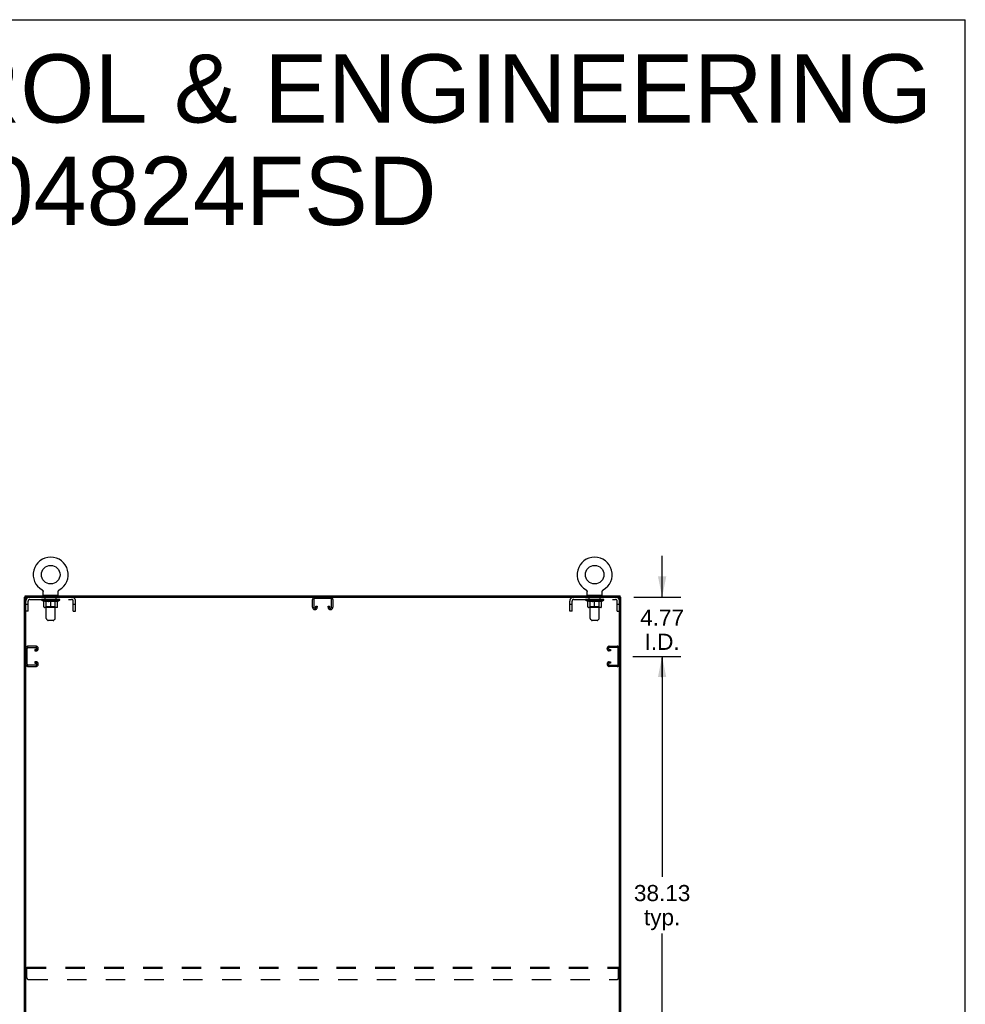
# Model space of a CAD drawing. Header units: inches. Extents: x 0 to 283, y 0 to 183.
# Tile 13 of 13: x 207 to 283, y 104 to 183. Entities that reach past the tile are written whole.
import ezdxf

# ---------------------------------------------------------------- set-up
doc = ezdxf.new("R2010")
doc.units = ezdxf.units.IN
doc.header["$LTSCALE"] = 15.583333
doc.header["$MEASUREMENT"] = 0
doc.linetypes.add('HIDDEN', pattern=[0.2, 0.1, -0.1])
doc.layers.get('0').update_dxf_attribs({"linetype": 'CONTINUOUS'})
for name, color, linetype in [('02___PRT_ALL_AXES', 7, 'CONTINUOUS'), ('DEFAULT_2', 8, 'HIDDEN'), ('DIMENSIONS', 7, 'CONTINUOUS')]:
    doc.layers.add(name, color=color, linetype=linetype)
doc.styles.get("Standard").update_dxf_attribs({"font": 'arial.ttf'})
doc.dimstyles.new('DIMSTYLE_3', dxfattribs={"dimtxt": 1.3, "dimasz": 1.666667, "dimexe": 0.09, "dimexo": 0.07, "dimgap": 0.039, "dimtad": 0, "dimtih": 1, "dimtoh": 1, "dimzin": 4, "dimdsep": 46, "dimtxsty": 'Standard', "dimblk": '_FILLED', "dimblk1": '_FILLED', "dimblk2": '_FILLED', "dimcen": 0.09, "dimazin": 1, "dimtfac": 1, "dimtdec": 3, "dimtofl": 0, "dimtmove": 0, "dimatfit": 3, "dimldrblk": '_FILLED', "dimfxl": 1, "dimtolj": 1, "dimtzin": 4, "dimarcsym": 0})

# ---------------------------------------------------------------- blocks, each defined once
blk = doc.blocks.new('_FILLED')
at = {"color": 0, "linetype": 'ByBlock'}
blk.add_solid([(0, 0), (-1, 0.2), (-1, -0.2)], dxfattribs=at)
blk = doc.blocks.new('*D6')
at = {"layer": 'DIMENSIONS', "color": 2, "linetype": 'Continuous'}
for p, q in [((256.557, 132.062), (260.426, 132.062)), ((258.926, 132.062), (258.926, 114.3)), ((258.926, 93.937), (258.926, 109.75)), ((256.557, 93.937), (260.426, 93.937))]:
    blk.add_line(p, q, dxfattribs=at)
at = {"layer": 'DIMENSIONS', "color": 2, "linetype": 'Continuous', "xscale": 1.6666666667, "yscale": 1.6666666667, "zscale": 1.6666666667}
for p, rotation in [((258.926, 132.062), 90), ((258.926, 93.937), 270)]:
    blk.add_blockref('_FILLED', p, dxfattribs=dict(at, rotation=rotation))
at = {"layer": 'DIMENSIONS', "color": 2, "linetype": 'Continuous', "insert": (258.926, 113.65), "char_height": 1.3, "width": 4.54275, "attachment_point": 2, "line_spacing_factor": 0.9}
blk.add_mtext('38.13\\Ptyp.', dxfattribs=at)
blk = doc.blocks.new('*D7')
at = {"layer": 'DIMENSIONS', "color": 2, "linetype": 'Continuous'}
for p, q in [((258.926, 136.833), (258.926, 140.167)), ((256.65, 136.833), (260.426, 136.833)), ((256.557, 132.062), (260.426, 132.062)), ((258.926, 132.062), (258.926, 130.396)), ((258.926, 130.396), (258.926, 131.934)), ((258.926, 131.934), (258.926, 128.729))]:
    blk.add_line(p, q, dxfattribs=at)
at = {"layer": 'DIMENSIONS', "color": 2, "linetype": 'Continuous', "xscale": 1.6666666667, "yscale": 1.6666666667, "zscale": 1.6666666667}
for p, rotation in [((258.926, 136.833), 270), ((258.926, 132.062), 90)]:
    blk.add_blockref('_FILLED', p, dxfattribs=dict(at, rotation=rotation))
at = {"layer": 'DIMENSIONS', "color": 2, "linetype": 'Continuous', "insert": (258.926, 135.834), "char_height": 1.3, "width": 3.53271, "attachment_point": 2, "line_spacing_factor": 0.9}
blk.add_mtext('4.77\\PI.D.', dxfattribs=at)

msp = doc.modelspace()

# ---------------------------------------------------------------- linework, layer by layer
at = {"color": 7, "linetype": 'Continuous'}
for p, q in [((0, 183.333), (283.333, 183.333)), ((283.333, 0), (283.333, 183.333)), ((209.012, 137.409), (209.012, 137.409)), ((209.012, 137.409), (209.017, 137.406)), ((209.014, 137.408), (209.013, 137.409)), ((209.017, 137.406), (209.022, 137.403)), ((209.022, 137.403), (209.027, 137.4)), ((209.027, 137.4), (209.032, 137.396)), ((209.032, 137.396), (209.036, 137.392)), ((209.036, 137.393), (209.041, 137.389)), ((209.041, 137.389), (209.045, 137.384)), ((209.045, 137.385), (209.049, 137.38)), ((209.053, 137.376), (209.057, 137.371)), ((209.057, 137.371), (209.061, 137.366)), ((209.061, 137.367), (209.064, 137.362)), ((209.064, 137.362), (209.068, 137.357)), ((209.068, 137.357), (209.071, 137.352)), ((209.071, 137.352), (209.074, 137.346)), ((209.074, 137.346), (209.076, 137.341)), ((209.076, 137.341), (209.079, 137.336)), ((209.079, 137.336), (209.081, 137.33)), ((209.081, 137.33), (209.083, 137.324)), ((209.083, 137.325), (209.085, 137.319)), ((209.085, 137.319), (209.087, 137.313)), ((209.087, 137.313), (209.088, 137.307)), ((209.088, 137.307), (209.089, 137.301)), ((209.089, 137.302), (209.09, 137.296)), ((209.09, 137.296), (209.091, 137.29)), ((209.091, 137.29), (209.092, 137.284)), ((209.092, 137.284), (209.092, 137.278)), ((209.092, 137.278), (209.092, 137.273)), ((209.092, 136.987), (209.092, 137.273)), ((210.312, 137.284), (210.313, 137.29)), ((210.312, 136.987), (210.312, 137.273)), ((210.313, 137.29), (210.314, 137.296)), ((210.314, 137.296), (210.315, 137.302)), ((210.315, 137.301), (210.316, 137.307)), ((210.316, 137.307), (210.317, 137.313)), ((210.317, 137.313), (210.319, 137.319)), ((210.319, 137.319), (210.321, 137.325)), ((210.321, 137.324), (210.323, 137.33)), ((210.323, 137.33), (210.325, 137.336)), ((210.325, 137.336), (210.328, 137.341)), ((210.328, 137.341), (210.331, 137.346)), ((210.33, 137.346), (210.333, 137.352)), ((210.333, 137.352), (210.337, 137.357)), ((210.336, 137.357), (210.34, 137.362)), ((210.34, 137.362), (210.343, 137.367)), ((210.343, 137.366), (210.347, 137.371)), ((210.347, 137.371), (210.351, 137.376)), ((210.351, 137.376), (210.355, 137.38)), ((210.355, 137.38), (210.359, 137.385)), ((210.359, 137.384), (210.363, 137.389)), ((210.363, 137.389), (210.368, 137.393)), ((210.368, 137.392), (210.372, 137.396)), ((210.372, 137.396), (210.377, 137.4)), ((210.377, 137.4), (210.382, 137.403)), ((210.382, 137.403), (210.387, 137.406)), ((210.382, 137.403), (210.383, 137.404)), ((210.387, 137.406), (210.392, 137.409)), ((210.391, 137.409), (210.39, 137.408)), ((210.392, 137.409), (210.392, 137.409)), ((210.392, 137.409), (210.392, 137.409)), ((252.804, 137.409), (252.804, 137.409)), ((252.804, 137.409), (252.809, 137.406)), ((252.806, 137.408), (252.805, 137.409)), ((252.809, 137.406), (252.814, 137.403)), ((252.814, 137.403), (252.819, 137.4)), ((252.819, 137.4), (252.824, 137.396)), ((252.824, 137.396), (252.828, 137.392)), ((252.828, 137.393), (252.833, 137.389)), ((252.833, 137.389), (252.837, 137.384)), ((252.837, 137.385), (252.841, 137.38)), ((252.841, 137.38), (252.845, 137.376)), ((252.845, 137.376), (252.849, 137.371)), ((252.849, 137.371), (252.853, 137.366)), ((252.853, 137.367), (252.856, 137.362)), ((252.856, 137.362), (252.86, 137.357)), ((252.86, 137.357), (252.863, 137.352)), ((252.863, 137.352), (252.866, 137.346)), ((252.866, 137.346), (252.868, 137.341)), ((252.868, 137.341), (252.871, 137.336)), ((252.871, 137.336), (252.873, 137.33)), ((252.873, 137.33), (252.875, 137.324)), ((252.875, 137.325), (252.877, 137.319)), ((252.877, 137.319), (252.879, 137.313)), ((252.879, 137.313), (252.88, 137.307)), ((252.88, 137.307), (252.881, 137.301)), ((252.881, 137.302), (252.882, 137.296)), ((252.882, 137.296), (252.883, 137.29)), ((252.883, 137.29), (252.884, 137.284)), ((252.884, 137.284), (252.884, 137.278)), ((252.884, 137.278), (252.884, 137.273)), ((252.884, 136.987), (252.884, 137.273)), ((254.104, 137.284), (254.105, 137.29)), ((254.104, 136.987), (254.104, 137.273)), ((254.105, 137.29), (254.106, 137.296)), ((254.106, 137.296), (254.107, 137.302)), ((254.107, 137.301), (254.108, 137.307)), ((254.108, 137.307), (254.109, 137.313)), ((254.109, 137.313), (254.111, 137.319)), ((254.111, 137.319), (254.113, 137.325)), ((254.115, 137.33), (254.117, 137.336)), ((254.117, 137.336), (254.12, 137.341)), ((254.12, 137.341), (254.123, 137.346)), ((254.122, 137.346), (254.125, 137.352)), ((254.125, 137.352), (254.129, 137.357)), ((254.128, 137.357), (254.132, 137.362)), ((254.132, 137.362), (254.135, 137.367)), ((254.135, 137.366), (254.139, 137.371)), ((254.139, 137.371), (254.143, 137.376)), ((254.143, 137.376), (254.147, 137.38)), ((254.147, 137.38), (254.151, 137.385)), ((254.151, 137.384), (254.155, 137.389)), ((254.155, 137.389), (254.16, 137.393)), ((254.16, 137.392), (254.164, 137.396)), ((254.164, 137.396), (254.169, 137.4)), ((254.169, 137.4), (254.174, 137.403)), ((254.174, 137.403), (254.179, 137.406)), ((254.174, 137.403), (254.175, 137.404)), ((254.179, 137.406), (254.184, 137.409)), ((254.183, 137.409), (254.182, 137.408)), ((254.184, 137.409), (254.184, 137.409)), ((254.184, 137.409), (254.184, 137.409)), ((207.713, 136.833), (207.598, 136.833)), ((207.65, 136.833), (207.65, 136.937)), ((207.702, 47.104), (207.702, 136.833)), ((207.765, 136.833), (255.432, 136.833)), ((209.107, 136.967), (209.107, 136.937)), ((210.297, 136.967), (209.107, 136.967)), ((210.297, 136.967), (210.297, 136.937)), ((252.899, 136.967), (252.899, 136.937)), ((254.089, 136.967), (252.899, 136.967)), ((254.089, 136.967), (254.089, 136.937)), ((255.484, 136.833), (255.598, 136.833)), ((255.494, 47.041), (255.494, 136.771)), ((255.546, 136.833), (255.546, 136.937))]:
    msp.add_line(p, q, dxfattribs=at)
at = {"color": 3, "linetype": 'Continuous'}
for p, q in [((207.598, 47.041), (207.598, 136.833)), ((207.65, 136.937), (255.546, 136.937)), ((255.598, 47.041), (255.598, 136.833))]:
    msp.add_line(p, q, dxfattribs=at)
at = {"color": 7, "linetype": 'Continuous'}
for points in [[(209.049, 137.38), (209.053, 137.376), (209.057, 137.371)], [(210.312, 137.273), (210.312, 137.278), (210.312, 137.284)], [(210.312, 137.273), (210.312, 137.278), (210.312, 137.284)], [(254.104, 137.273), (254.104, 137.278), (254.104, 137.284)], [(254.104, 137.273), (254.104, 137.278), (254.104, 137.284)], [(254.113, 137.324), (254.115, 137.33), (254.117, 137.336)]]:
    msp.add_lwpolyline(points, dxfattribs=at)
for centre in [(209.702, 138.639), (253.494, 138.639)]:
    msp.add_circle(centre, 0.75, dxfattribs=at)
for centre, radius, start, end in [((209.702, 138.639), 1.41, 299.26548, 240.73452), ((253.494, 138.639), 1.41, 299.26548, 240.73452), ((207.765, 136.771), 0.0625, 90, 180), ((209.112, 136.987), 0.02, 180, 263.07693), ((210.292, 136.987), 0.02, 276.92307, 360), ((252.904, 136.987), 0.02, 180, 263.07693), ((254.084, 136.987), 0.02, 276.92307, 360), ((255.432, 136.771), 0.0625, 0, 90)]:
    msp.add_arc(centre, radius, start, end, dxfattribs=at)
at = {"layer": '02___PRT_ALL_AXES', "color": 8, "linetype": 'HIDDEN'}
for p, q in [((209.265, 136.646), (209.265, 136.833)), ((210.14, 136.833), (209.265, 136.833)), ((210.14, 136.646), (209.265, 136.646)), ((210.14, 136.646), (210.14, 136.833)), ((253.057, 136.646), (253.057, 136.833)), ((253.932, 136.833), (253.057, 136.833)), ((253.932, 136.646), (253.057, 136.646)), ((253.932, 136.646), (253.932, 136.833))]:
    msp.add_line(p, q, dxfattribs=at)
at = {"layer": 'DEFAULT_2', "color": 8, "linetype": 'HIDDEN'}
for p, q in [((209.021, 137.404), (209.022, 137.403)), ((252.813, 137.404), (252.814, 137.403)), ((207.889, 135.708), (207.889, 136.516)), ((208.019, 136.646), (211.385, 136.646)), ((208.959, 136.599), (208.959, 136.653)), ((209.145, 136.468), (208.959, 136.599)), ((210.446, 136.599), (208.959, 136.599)), ((208.97, 136.645), (208.97, 136.653)), ((208.98, 136.642), (208.98, 136.646)), ((208.98, 136.642), (210.424, 136.642)), ((208.991, 136.642), (208.991, 136.646)), ((208.992, 136.642), (208.992, 136.646)), ((209.003, 136.645), (209.003, 136.653)), ((209.023, 136.642), (209.023, 136.646)), ((209.025, 136.642), (209.025, 136.646)), ((209.058, 136.645), (209.058, 136.653)), ((209.075, 136.642), (209.075, 136.646)), ((209.079, 136.642), (209.079, 136.646)), ((209.315, 136.645), (209.086, 136.645)), ((209.132, 136.645), (209.132, 136.653)), ((209.134, 136.642), (209.134, 136.645)), ((209.135, 136.642), (209.135, 136.645)), ((209.138, 136.642), (209.138, 136.645)), ((209.145, 136.468), (209.152, 136.468)), ((209.147, 136.642), (209.147, 136.646)), ((209.147, 136.642), (209.147, 136.645)), ((209.151, 136.642), (209.151, 136.646)), ((209.152, 136.043), (209.152, 136.523)), ((209.152, 136.523), (209.186, 136.51)), ((209.155, 136.642), (209.155, 136.646)), ((209.158, 136.642), (209.158, 136.645)), ((209.178, 136.642), (209.178, 136.645)), ((209.22, 136.498), (209.186, 136.51)), ((209.196, 136.642), (209.196, 136.645)), ((209.198, 136.642), (209.198, 136.648)), ((209.254, 136.488), (209.22, 136.498)), ((209.224, 136.645), (209.224, 136.653)), ((209.224, 136.642), (209.224, 136.645)), ((209.236, 136.642), (209.236, 136.646)), ((209.241, 136.642), (209.241, 136.646)), ((209.249, 136.642), (209.249, 136.645)), ((209.287, 136.48), (209.253, 136.488)), ((209.264, 136.642), (209.264, 136.65)), ((209.285, 136.642), (209.285, 136.645)), ((209.32, 136.473), (209.286, 136.48)), ((209.288, 136.642), (209.288, 136.645)), ((209.315, 136.642), (209.315, 136.645)), ((209.353, 136.468), (209.32, 136.473)), ((209.327, 136.967), (209.327, 136.937)), ((209.394, 136.645), (209.328, 136.645)), ((209.33, 136.645), (209.33, 136.653)), ((209.336, 136.047), (209.336, 136.595)), ((209.337, 135.122), (209.337, 136.937)), ((209.338, 136.642), (209.338, 136.646)), ((209.344, 136.642), (209.344, 136.646)), ((209.351, 136.642), (209.351, 136.651)), ((209.501, 136.468), (209.353, 136.468)), ((209.358, 136.642), (209.358, 136.645)), ((209.37, 136.642), (209.37, 136.645)), ((209.394, 136.642), (209.394, 136.645)), ((209.481, 136.645), (209.419, 136.645)), ((209.442, 136.642), (209.442, 136.645)), ((209.448, 136.645), (209.448, 136.653)), ((209.452, 136.642), (209.452, 136.646)), ((209.455, 136.642), (209.455, 136.652)), ((209.458, 136.642), (209.458, 136.646)), ((209.468, 136.642), (209.468, 136.646)), ((209.481, 136.642), (209.481, 136.645)), ((209.501, 136.468), (209.534, 136.473)), ((209.576, 136.645), (209.518, 136.645)), ((209.534, 136.642), (209.534, 136.645)), ((209.567, 136.48), (209.534, 136.473)), ((209.567, 136.645), (209.659, 136.651)), ((209.6, 136.488), (209.567, 136.48)), ((209.573, 136.645), (209.573, 136.653)), ((209.574, 136.653), (209.573, 136.653)), ((209.574, 136.646), (209.574, 136.653)), ((209.574, 136.642), (209.574, 136.646)), ((209.576, 136.642), (209.576, 136.645)), ((209.579, 136.642), (209.579, 136.646)), ((209.58, 136.642), (209.58, 136.646)), ((209.634, 136.498), (209.6, 136.488)), ((209.623, 136.645), (209.696, 136.645)), ((209.631, 136.642), (209.631, 136.645)), ((209.668, 136.51), (209.633, 136.498)), ((209.635, 136.645), (209.635, 136.649)), ((209.659, 136.645), (209.659, 136.651)), ((209.702, 136.523), (209.667, 136.51)), ((209.674, 136.642), (209.674, 136.645)), ((209.699, 136.646), (209.699, 136.646)), ((209.699, 136.642), (209.699, 136.646)), ((209.699, 136.642), (209.699, 136.646)), ((209.702, 136.645), (209.702, 136.653)), ((209.702, 136.653), (209.837, 136.645)), ((209.702, 136), (209.702, 136.523)), ((209.702, 136.523), (209.737, 136.51)), ((209.705, 136.642), (209.705, 136.646)), ((209.705, 136.642), (209.705, 136.646)), ((209.705, 136.646), (209.705, 136.646)), ((209.73, 136.642), (209.73, 136.645)), ((209.73, 136.645), (209.781, 136.645)), ((209.771, 136.498), (209.736, 136.51)), ((209.804, 136.488), (209.77, 136.498)), ((209.773, 136.642), (209.773, 136.645)), ((209.837, 136.48), (209.804, 136.488)), ((209.824, 136.642), (209.824, 136.646)), ((209.826, 136.642), (209.826, 136.646)), ((209.828, 136.642), (209.828, 136.645)), ((209.828, 136.645), (209.886, 136.645)), ((209.831, 136.646), (209.831, 136.653)), ((209.831, 136.645), (209.831, 136.653)), ((209.831, 136.653), (209.831, 136.653)), ((209.831, 136.642), (209.831, 136.646)), ((209.87, 136.473), (209.837, 136.48)), ((209.87, 136.642), (209.87, 136.645)), ((209.903, 136.468), (209.87, 136.473)), ((210.051, 136.468), (209.903, 136.468)), ((209.923, 136.642), (209.923, 136.645)), ((209.923, 136.645), (209.985, 136.645)), ((209.936, 136.642), (209.936, 136.646)), ((209.946, 136.642), (209.946, 136.646)), ((209.949, 136.642), (209.949, 136.652)), ((209.952, 136.642), (209.952, 136.646)), ((209.956, 136.645), (209.956, 136.653)), ((209.962, 136.642), (209.962, 136.645)), ((210.011, 136.642), (210.011, 136.645)), ((210.011, 136.645), (210.076, 136.645)), ((210.034, 136.642), (210.034, 136.645)), ((210.046, 136.642), (210.046, 136.645)), ((210.051, 136.468), (210.084, 136.473)), ((210.053, 136.642), (210.053, 136.651)), ((210.06, 136.642), (210.06, 136.646)), ((210.066, 136.642), (210.066, 136.646)), ((210.067, 135.122), (210.067, 136.937)), ((210.068, 136.047), (210.068, 136.595)), ((210.074, 136.645), (210.074, 136.653)), ((210.077, 136.967), (210.077, 136.937)), ((210.118, 136.48), (210.084, 136.473)), ((210.089, 136.642), (210.089, 136.645)), ((210.089, 136.645), (210.318, 136.645)), ((210.116, 136.642), (210.116, 136.645)), ((210.151, 136.488), (210.117, 136.48)), ((210.119, 136.642), (210.119, 136.645)), ((210.14, 136.642), (210.14, 136.65)), ((210.184, 136.498), (210.15, 136.488)), ((210.155, 136.642), (210.155, 136.645)), ((210.163, 136.642), (210.163, 136.646)), ((210.168, 136.642), (210.168, 136.646)), ((210.18, 136.645), (210.18, 136.653)), ((210.18, 136.642), (210.18, 136.645)), ((210.218, 136.51), (210.184, 136.498)), ((210.206, 136.642), (210.206, 136.648)), ((210.208, 136.642), (210.208, 136.645)), ((210.253, 136.523), (210.218, 136.51)), ((210.226, 136.642), (210.226, 136.645)), ((210.246, 136.642), (210.246, 136.645)), ((210.25, 136.642), (210.25, 136.646)), ((210.253, 136.642), (210.253, 136.646)), ((210.253, 136.043), (210.253, 136.523)), ((210.253, 136.468), (210.259, 136.468)), ((210.257, 136.642), (210.257, 136.646)), ((210.257, 136.642), (210.257, 136.645)), ((210.259, 136.468), (210.446, 136.599)), ((210.266, 136.642), (210.266, 136.645)), ((210.27, 136.642), (210.27, 136.645)), ((210.27, 136.642), (210.27, 136.645)), ((210.272, 136.645), (210.272, 136.653)), ((210.325, 136.642), (210.325, 136.646)), ((210.329, 136.642), (210.329, 136.646)), ((210.346, 136.645), (210.346, 136.653)), ((210.379, 136.642), (210.379, 136.646)), ((210.381, 136.642), (210.381, 136.646)), ((210.401, 136.645), (210.401, 136.653)), ((210.412, 136.642), (210.412, 136.646)), ((210.413, 136.642), (210.413, 136.646)), ((210.424, 136.642), (210.424, 136.646)), ((210.434, 136.645), (210.434, 136.653)), ((210.446, 136.599), (210.446, 136.653)), ((211.515, 135.708), (211.515, 136.516)), ((211.702, 135.708), (211.702, 136.516)), ((230.786, 136.013), (230.786, 136.653)), ((230.89, 136.639), (230.89, 136.027)), ((232.217, 136.729), (230.98, 136.729)), ((232.307, 136.027), (232.307, 136.639)), ((232.411, 136.653), (232.411, 136.013)), ((251.494, 135.708), (251.494, 136.516)), ((251.681, 135.708), (251.681, 136.516)), ((251.811, 136.646), (255.177, 136.646)), ((252.751, 136.599), (252.751, 136.653)), ((254.238, 136.599), (252.751, 136.599)), ((252.937, 136.468), (252.751, 136.599)), ((252.762, 136.645), (252.762, 136.653)), ((252.772, 136.642), (252.772, 136.646)), ((252.772, 136.642), (254.216, 136.642)), ((252.783, 136.642), (252.783, 136.646)), ((252.784, 136.642), (252.784, 136.646)), ((252.795, 136.645), (252.795, 136.653)), ((252.815, 136.642), (252.815, 136.646)), ((252.817, 136.642), (252.817, 136.646)), ((252.85, 136.645), (252.85, 136.653)), ((252.867, 136.642), (252.867, 136.646)), ((252.871, 136.642), (252.871, 136.646)), ((253.107, 136.645), (252.878, 136.645)), ((252.924, 136.645), (252.924, 136.653)), ((252.926, 136.642), (252.926, 136.645)), ((252.927, 136.642), (252.927, 136.645)), ((252.93, 136.642), (252.93, 136.645)), ((252.937, 136.468), (252.944, 136.468)), ((252.939, 136.642), (252.939, 136.646)), ((252.939, 136.642), (252.939, 136.645)), ((252.943, 136.642), (252.943, 136.646)), ((252.944, 136.043), (252.944, 136.523)), ((252.944, 136.523), (252.978, 136.51)), ((252.947, 136.642), (252.947, 136.646)), ((252.95, 136.642), (252.95, 136.645)), ((252.97, 136.642), (252.97, 136.645)), ((253.012, 136.498), (252.978, 136.51)), ((252.988, 136.642), (252.988, 136.645)), ((252.99, 136.642), (252.99, 136.648)), ((253.046, 136.488), (253.012, 136.498)), ((253.016, 136.645), (253.016, 136.653)), ((253.016, 136.642), (253.016, 136.645)), ((253.028, 136.642), (253.028, 136.646)), ((253.033, 136.642), (253.033, 136.646)), ((253.041, 136.642), (253.041, 136.645)), ((253.079, 136.48), (253.045, 136.488)), ((253.056, 136.642), (253.056, 136.65)), ((253.077, 136.642), (253.077, 136.645)), ((253.112, 136.473), (253.078, 136.48)), ((253.08, 136.642), (253.08, 136.645)), ((253.107, 136.642), (253.107, 136.645)), ((253.145, 136.468), (253.112, 136.473)), ((253.119, 136.967), (253.119, 136.937)), ((253.186, 136.645), (253.12, 136.645)), ((253.122, 136.645), (253.122, 136.653)), ((253.128, 136.047), (253.128, 136.595)), ((253.129, 135.122), (253.129, 136.937)), ((253.13, 136.642), (253.13, 136.646)), ((253.136, 136.642), (253.136, 136.646)), ((253.143, 136.642), (253.143, 136.651)), ((253.293, 136.468), (253.145, 136.468)), ((253.15, 136.642), (253.15, 136.645)), ((253.162, 136.642), (253.162, 136.645)), ((253.186, 136.642), (253.186, 136.645)), ((253.273, 136.645), (253.211, 136.645)), ((253.234, 136.642), (253.234, 136.645)), ((253.24, 136.645), (253.24, 136.653)), ((253.244, 136.642), (253.244, 136.646)), ((253.247, 136.642), (253.247, 136.652)), ((253.25, 136.642), (253.25, 136.646)), ((253.26, 136.642), (253.26, 136.646)), ((253.273, 136.642), (253.273, 136.645)), ((253.293, 136.468), (253.326, 136.473)), ((253.368, 136.645), (253.31, 136.645)), ((253.326, 136.642), (253.326, 136.645)), ((253.359, 136.48), (253.326, 136.473)), ((253.359, 136.645), (253.451, 136.651)), ((253.392, 136.488), (253.359, 136.48)), ((253.365, 136.645), (253.365, 136.653)), ((253.366, 136.653), (253.365, 136.653)), ((253.366, 136.646), (253.366, 136.653)), ((253.366, 136.642), (253.366, 136.646)), ((253.368, 136.642), (253.368, 136.645)), ((253.371, 136.642), (253.371, 136.646)), ((253.372, 136.642), (253.372, 136.646)), ((253.426, 136.498), (253.392, 136.488)), ((253.415, 136.645), (253.488, 136.645)), ((253.423, 136.642), (253.423, 136.645)), ((253.46, 136.51), (253.425, 136.498)), ((253.427, 136.645), (253.427, 136.649)), ((253.451, 136.645), (253.451, 136.651)), ((253.494, 136.523), (253.459, 136.51)), ((253.466, 136.642), (253.466, 136.645)), ((253.491, 136.646), (253.491, 136.646)), ((253.491, 136.642), (253.491, 136.646)), ((253.491, 136.642), (253.491, 136.646)), ((253.494, 136.645), (253.494, 136.653)), ((253.494, 136.653), (253.629, 136.645)), ((253.494, 136), (253.494, 136.523)), ((253.494, 136.523), (253.529, 136.51)), ((253.497, 136.642), (253.497, 136.646)), ((253.497, 136.642), (253.497, 136.646)), ((253.497, 136.646), (253.497, 136.646)), ((253.522, 136.642), (253.522, 136.645)), ((253.522, 136.645), (253.573, 136.645)), ((253.563, 136.498), (253.528, 136.51)), ((253.596, 136.488), (253.562, 136.498)), ((253.565, 136.642), (253.565, 136.645)), ((253.629, 136.48), (253.596, 136.488)), ((253.616, 136.642), (253.616, 136.646)), ((253.618, 136.642), (253.618, 136.646)), ((253.62, 136.642), (253.62, 136.645)), ((253.62, 136.645), (253.678, 136.645)), ((253.623, 136.646), (253.623, 136.653)), ((253.623, 136.645), (253.623, 136.653)), ((253.623, 136.653), (253.623, 136.653)), ((253.623, 136.642), (253.623, 136.646)), ((253.662, 136.473), (253.629, 136.48)), ((253.662, 136.642), (253.662, 136.645)), ((253.695, 136.468), (253.662, 136.473)), ((253.843, 136.468), (253.695, 136.468)), ((253.715, 136.642), (253.715, 136.645)), ((253.715, 136.645), (253.777, 136.645)), ((253.728, 136.642), (253.728, 136.646)), ((253.738, 136.642), (253.738, 136.646)), ((253.741, 136.642), (253.741, 136.652)), ((253.744, 136.642), (253.744, 136.646)), ((253.748, 136.645), (253.748, 136.653)), ((253.754, 136.642), (253.754, 136.645)), ((253.803, 136.642), (253.803, 136.645)), ((253.803, 136.645), (253.868, 136.645)), ((253.826, 136.642), (253.826, 136.645)), ((253.838, 136.642), (253.838, 136.645)), ((253.843, 136.468), (253.876, 136.473)), ((253.845, 136.642), (253.845, 136.651)), ((253.852, 136.642), (253.852, 136.646)), ((253.858, 136.642), (253.858, 136.646)), ((253.859, 135.122), (253.859, 136.937)), ((253.86, 136.047), (253.86, 136.595)), ((253.866, 136.645), (253.866, 136.653)), ((253.869, 136.967), (253.869, 136.937)), ((253.91, 136.48), (253.876, 136.473)), ((253.881, 136.642), (253.881, 136.645)), ((253.881, 136.645), (254.11, 136.645)), ((253.908, 136.642), (253.908, 136.645)), ((253.943, 136.488), (253.909, 136.48)), ((253.911, 136.642), (253.911, 136.645)), ((253.932, 136.642), (253.932, 136.65)), ((253.976, 136.498), (253.942, 136.488)), ((253.947, 136.642), (253.947, 136.645)), ((253.955, 136.642), (253.955, 136.646)), ((253.96, 136.642), (253.96, 136.646)), ((253.972, 136.645), (253.972, 136.653)), ((253.972, 136.642), (253.972, 136.645)), ((254.01, 136.51), (253.976, 136.498)), ((253.998, 136.642), (253.998, 136.648)), ((254, 136.642), (254, 136.645)), ((254.045, 136.523), (254.01, 136.51)), ((254.018, 136.642), (254.018, 136.645)), ((254.038, 136.642), (254.038, 136.645)), ((254.042, 136.642), (254.042, 136.646)), ((254.045, 136.642), (254.045, 136.646)), ((254.045, 136.043), (254.045, 136.523)), ((254.045, 136.468), (254.051, 136.468)), ((254.049, 136.642), (254.049, 136.646)), ((254.049, 136.642), (254.049, 136.645)), ((254.051, 136.468), (254.238, 136.599)), ((254.058, 136.642), (254.058, 136.645)), ((254.062, 136.642), (254.062, 136.645)), ((254.062, 136.642), (254.062, 136.645)), ((254.064, 136.645), (254.064, 136.653)), ((254.117, 136.642), (254.117, 136.646)), ((254.121, 136.642), (254.121, 136.646)), ((254.138, 136.645), (254.138, 136.653)), ((254.171, 136.642), (254.171, 136.646)), ((254.173, 136.642), (254.173, 136.646)), ((254.193, 136.645), (254.193, 136.653)), ((254.204, 136.642), (254.204, 136.646)), ((254.205, 136.642), (254.205, 136.646)), ((254.216, 136.642), (254.216, 136.646)), ((254.226, 136.645), (254.226, 136.653)), ((254.238, 136.599), (254.238, 136.653)), ((255.307, 135.708), (255.307, 136.516)), ((207.889, 136.238), (207.702, 136.238)), ((207.889, 135.708), (207.702, 135.708)), ((210.209, 136), (209.195, 136)), ((209.336, 136.047), (209.29, 136)), ((210.068, 136.047), (209.336, 136.047)), ((210.068, 136.047), (210.115, 136)), ((211.702, 136.238), (211.515, 136.238)), ((211.515, 135.708), (211.702, 135.708)), ((230.981, 135.833), (230.966, 135.833)), ((231.057, 136.027), (231.057, 136.115)), ((231.057, 136.115), (231.161, 136.115)), ((231.161, 136.115), (231.161, 136.013)), ((232.036, 136.013), (232.036, 136.115)), ((232.036, 136.115), (232.14, 136.115)), ((232.14, 136.115), (232.14, 136.027)), ((232.231, 135.833), (232.216, 135.833)), ((251.681, 136.238), (251.494, 136.238)), ((251.681, 135.708), (251.494, 135.708)), ((254.001, 136), (252.987, 136)), ((253.128, 136.047), (253.082, 136)), ((253.86, 136.047), (253.128, 136.047)), ((253.86, 136.047), (253.907, 136)), ((255.494, 136.238), (255.307, 136.238)), ((255.307, 135.708), (255.494, 135.708)), ((209.438, 134.98), (209.366, 135.051)), ((209.896, 134.95), (209.508, 134.95)), ((209.966, 134.98), (210.038, 135.051)), ((253.23, 134.98), (253.158, 135.051)), ((253.688, 134.95), (253.3, 134.95)), ((253.758, 134.98), (253.83, 135.051)), ((207.806, 131.444), (207.806, 132.681)), ((208.522, 132.875), (207.882, 132.875)), ((207.896, 132.771), (208.508, 132.771)), ((208.421, 132.604), (208.421, 132.5)), ((208.508, 132.604), (208.421, 132.604)), ((208.421, 132.5), (208.522, 132.5)), ((208.702, 132.68), (208.702, 132.695)), ((254.494, 132.68), (254.494, 132.695)), ((254.674, 132.875), (255.314, 132.875)), ((254.775, 132.5), (254.674, 132.5)), ((255.3, 132.771), (254.688, 132.771)), ((254.688, 132.604), (254.775, 132.604)), ((254.775, 132.604), (254.775, 132.5)), ((255.39, 131.444), (255.39, 132.681)), ((207.882, 131.25), (208.522, 131.25)), ((208.508, 131.354), (207.896, 131.354)), ((208.421, 131.625), (208.421, 131.521)), ((208.522, 131.625), (208.421, 131.625)), ((208.421, 131.521), (208.508, 131.521)), ((208.702, 131.43), (208.702, 131.445)), ((254.494, 131.43), (254.494, 131.445)), ((254.674, 131.625), (254.775, 131.625)), ((255.314, 131.25), (254.674, 131.25)), ((254.775, 131.521), (254.688, 131.521)), ((254.688, 131.354), (255.3, 131.354)), ((254.775, 131.625), (254.775, 131.521)), ((207.786, 106.166), (207.786, 107.041)), ((207.786, 107.041), (255.411, 107.041)), ((207.786, 106.937), (255.411, 106.937)), ((255.411, 106.166), (255.411, 107.041)), ((207.911, 106.041), (255.286, 106.041))]:
    msp.add_line(p, q, dxfattribs=at)
for centre, radius, start, end in [((208.019, 136.516), 0.317, 90, 180), ((208.019, 136.516), 0.13, 90, 180), ((209.112, 136.987), 0.02, 263.07693, 270), ((209.29, 136.595), 0.0466, 0, 90), ((209.307, 136.937), 0.03, 0, 90), ((210.097, 136.937), 0.03, 90, 180), ((210.115, 136.595), 0.0466, 90, 180), ((210.292, 136.987), 0.02, 270, 276.92307), ((211.385, 136.516), 0.317, 0, 90), ((211.385, 136.516), 0.13, 0, 90), ((230.966, 136.653), 0.18, 90, 180), ((230.98, 136.639), 0.09, 90, 180), ((232.217, 136.639), 0.09, 0, 90), ((232.231, 136.653), 0.18, 0, 90), ((251.811, 136.516), 0.317, 90, 180), ((251.811, 136.516), 0.13, 90, 180), ((252.904, 136.987), 0.02, 263.07693, 270), ((253.082, 136.595), 0.0466, 0, 90), ((253.099, 136.937), 0.03, 0, 90), ((253.889, 136.937), 0.03, 90, 180), ((253.907, 136.595), 0.0466, 90, 180), ((254.084, 136.987), 0.02, 270, 276.92307), ((255.177, 136.516), 0.317, 0, 90), ((255.177, 136.516), 0.13, 0, 90), ((209.195, 136.043), 0.0434, 180, 270), ((210.209, 136.043), 0.0434, 270, 360), ((230.966, 136.013), 0.18, 180, 270), ((230.98, 136.027), 0.09, 180, 270), ((230.967, 136.027), 0.09, 278.21921, 360), ((230.981, 136.013), 0.18, 270, 360), ((232.216, 136.013), 0.18, 180, 270), ((232.23, 136.027), 0.09, 180, 270), ((232.217, 136.027), 0.09, 278.21921, 360), ((232.231, 136.013), 0.18, 270, 360), ((252.987, 136.043), 0.0434, 180, 270), ((254.001, 136.043), 0.0434, 270, 360), ((209.437, 135.122), 0.1, 180, 225), ((209.508, 135.05), 0.1, 225, 270), ((209.896, 135.05), 0.1, 270, 315), ((209.967, 135.122), 0.1, 315, 360), ((253.229, 135.122), 0.1, 180, 225), ((253.3, 135.05), 0.1, 225, 270), ((253.688, 135.05), 0.1, 270, 315), ((253.759, 135.122), 0.1, 315, 360), ((207.882, 132.695), 0.18, 90, 180), ((207.896, 132.681), 0.09, 90, 180), ((208.508, 132.681), 0.09, 0, 90), ((208.508, 132.694), 0.09, 270, 351.78079), ((208.522, 132.695), 0.18, 0, 90), ((208.522, 132.68), 0.18, 270, 360), ((254.674, 132.695), 0.18, 90, 180), ((254.674, 132.68), 0.18, 180, 270), ((254.688, 132.681), 0.09, 90, 180), ((254.688, 132.694), 0.09, 188.21921, 270), ((255.3, 132.681), 0.09, 0, 90), ((255.314, 132.695), 0.18, 0, 90), ((207.882, 131.43), 0.18, 180, 270), ((207.896, 131.444), 0.09, 180, 270), ((208.508, 131.431), 0.09, 0, 90), ((208.508, 131.444), 0.09, 270, 351.78079), ((208.522, 131.445), 0.18, 0, 90), ((208.522, 131.43), 0.18, 270, 360), ((254.674, 131.445), 0.18, 90, 180), ((254.674, 131.43), 0.18, 180, 270), ((254.688, 131.431), 0.09, 90, 180), ((254.688, 131.444), 0.09, 188.21921, 270), ((255.3, 131.444), 0.09, 270, 360), ((255.314, 131.43), 0.18, 270, 360), ((207.911, 106.166), 0.125, 180, 270), ((255.286, 106.166), 0.125, 270, 360)]:
    msp.add_arc(centre, radius, start, end, dxfattribs=at)
for centre, major_axis, ratio, start_param, end_param in [((209.702, 136.653), (0.743, 0.008), 0.059247, 2.966439, 3.140971), ((208.935, 136.639), (0.232, 0), 0.060167, 0.426548, 1.470503), ((209.702, 136.653), (0.744, 0), 0.060167, 3.141593, 3.316126), ((208.935, 136.632), (0.232, 0.002), 0.059247, 1.374323, 1.469882), ((209.702, 136.653), (0.743, 0.015), 0.056515, 2.79136, 2.965893), ((208.907, 136.639), (0.232, 0.002), 0.059247, 0.251393, 1.295349), ((208.987, 136.639), (0.232, -0.002), 0.059247, 0.601702, 1.645657), ((209.702, 136.653), (0.743, -0.008), 0.059247, -2.966439, -2.791906), ((208.987, 136.632), (0.232, 0), 0.060167, 1.549477, 1.645036), ((208.907, 136.632), (0.232, 0.005), 0.056515, 1.199244, 1.294804), ((208.991, 136.634), (0.192, 0.002), 0.059247, 1.051627, 1.625044), ((208.968, 136.634), (0.192, 0.004), 0.056515, 0.876548, 1.449966), ((209.036, 136.634), (0.192, 0), 0.060167, 1.226781, 1.800198), ((209.702, 136.653), (0.743, 0.022), 0.052059, 2.616423, 2.790956), ((208.903, 136.639), (0.232, 0.005), 0.056515, 0.076315, 1.120271), ((209.06, 136.639), (0.232, -0.005), 0.056515, 0.77678, 1.820736), ((209.702, 136.653), (0.743, -0.015), 0.056515, -2.79136, -2.616827), ((209.06, 136.632), (0.232, -0.002), 0.059247, 1.724631, 1.82019), ((208.903, 136.632), (0.232, 0.007), 0.052059, 1.024308, 1.119867), ((208.967, 136.634), (0.192, 0.006), 0.052059, 0.701611, 1.275029), ((209.101, 136.634), (0.192, -0.002), 0.059247, 1.401935, 1.975352), ((209.702, 136.653), (0.743, 0.029), 0.046022, 2.441677, 2.61621), ((209.153, 136.639), (0.232, -0.007), 0.052059, 0.951717, 1.995673), ((209.702, 136.653), (0.743, -0.022), 0.052059, -2.616423, -2.441891), ((208.923, 136.639), (0.232, 0.007), 0.052059, -0.098622, 0.945334), ((209.153, 136.632), (0.232, -0.005), 0.056515, 1.899709, 1.995269), ((208.923, 136.632), (0.232, 0.009), 0.046022, 0.849561, 0.945121), ((208.989, 136.634), (0.192, 0.007), 0.046022, 0.526865, 1.100283), ((209.184, 136.634), (0.192, -0.004), 0.056515, 1.577013, 2.150431), ((209.702, 136.653), (0.743, 0.034), 0.038593, 2.267147, 2.44168), ((209.263, 136.639), (0.232, -0.009), 0.046022, 1.126463, 2.170419), ((208.966, 136.639), (0.232, 0.009), 0.046022, -0.273368, 0.770588), ((209.702, 136.653), (0.743, -0.029), 0.046022, -2.441677, -2.267144), ((209.263, 136.632), (0.232, -0.007), 0.052059, 2.074646, 2.170205), ((208.966, 136.632), (0.232, 0.011), 0.038593, 0.675031, 0.77059), ((209.032, 136.634), (0.192, 0.009), 0.038593, 0.352335, 0.925752), ((209.283, 136.634), (0.192, -0.006), 0.052059, 1.75195, 2.325367), ((209.702, 136.653), (0.743, 0.039), 0.030002, 2.09283, 2.267363), ((209.386, 136.639), (0.232, -0.011), 0.038593, 1.300994, 2.344949), ((209.033, 136.639), (0.232, 0.011), 0.038593, -0.447899, 0.596057), ((209.702, 136.653), (0.743, -0.034), 0.038593, -2.267147, -2.092614), ((209.386, 136.632), (0.232, -0.009), 0.046022, 2.249392, 2.344952), ((209.033, 136.632), (0.232, 0.012), 0.030002, 0.500714, 0.596274), ((209.095, 136.634), (0.192, 0.01), 0.030002, 0.178018, 0.751436), ((209.395, 136.634), (0.192, -0.007), 0.046022, 1.926696, 2.500114), ((209.119, 136.639), (0.232, 0.012), 0.030002, -0.622215, 0.421741), ((209.702, 136.653), (0.743, 0.042), 0.020513, 1.918702, 2.093235), ((209.518, 136.639), (0.232, -0.012), 0.030002, 1.47531, 2.519266), ((209.702, 136.653), (0.743, -0.039), 0.030002, -2.09283, -1.918297), ((209.518, 136.632), (0.232, -0.011), 0.038593, 2.423923, 2.519482), ((209.119, 136.632), (0.232, 0.013), 0.020513, 0.326586, 0.422146), ((209.177, 136.634), (0.192, 0.011), 0.020513, 0.00389, 0.577307), ((209.516, 136.634), (0.192, -0.009), 0.038593, 2.101227, 2.674644), ((209.223, 136.639), (0.232, 0.013), 0.020513, -0.796343, 0.247613), ((209.702, 136.653), (0.743, 0.044), 0.010411, 1.744712, 1.919245), ((209.657, 136.639), (0.232, -0.013), 0.020513, 1.649438, 2.693394), ((209.702, 136.653), (0.743, -0.042), 0.020513, -1.918702, -1.744169), ((209.657, 136.632), (0.232, -0.012), 0.030002, 2.598239, 2.693799), ((209.223, 136.632), (0.232, 0.014), 0.010411, 0.152596, 0.248156), ((209.275, 136.634), (0.192, 0.011), 0.010411, 6.113086, 6.686503), ((209.642, 136.634), (0.192, -0.01), 0.030002, 2.275543, 2.848961), ((209.342, 136.639), (0.232, 0.014), 0.010411, -0.970333, -0.000837), ((209.796, 136.639), (0.232, -0.014), 0.010411, 1.823428, 2.867384), ((209.702, 136.653), (0.743, -0.044), 0.010411, -1.744712, -1.570179), ((209.796, 136.632), (0.232, -0.013), 0.020513, 2.772368, 2.867927), ((209.771, 136.634), (0.192, -0.011), 0.020513, 2.449671, 3.023089), ((209.608, 136.639), (0.232, 0.014), 0.010411, 0.274209, 1.318165), ((209.507, 136.634), (0.192, 0.011), 0.010411, -0.000381, 0.517932), ((209.471, 136.632), (0.232, 0.014), 0.010411, 0.195236, 0.407198), ((209.702, 136.653), (0.743, 0.044), 0.010411, -1.579123, -1.39688), ((209.933, 136.632), (0.232, -0.014), 0.010411, 2.946357, 3.041917), ((209.897, 136.634), (0.192, -0.011), 0.010411, 2.623661, 3.142044), ((209.748, 136.639), (0.232, 0.013), 0.020513, 0.448199, 1.492154), ((209.633, 136.634), (0.192, 0.011), 0.020513, 0.118504, 0.691921), ((209.608, 136.632), (0.232, 0.013), 0.020513, 0.273666, 0.369225), ((209.702, 136.653), (0.743, 0.042), 0.020513, -1.397424, -1.222891), ((210.062, 136.639), (0.232, -0.014), 0.010411, -3.140756, -2.17126), ((209.702, 136.653), (0.743, -0.044), 0.010411, 1.222347, 1.39688), ((209.886, 136.639), (0.232, 0.012), 0.030002, 0.622327, 1.666283), ((209.762, 136.634), (0.192, 0.01), 0.030002, 0.292632, 0.86605), ((210.129, 136.634), (0.192, -0.011), 0.010411, 2.738275, 3.311692), ((210.181, 136.639), (0.232, -0.013), 0.020513, 2.89398, 3.937936), ((209.748, 136.632), (0.232, 0.012), 0.030002, 0.447794, 0.543354), ((210.181, 136.632), (0.232, -0.014), 0.010411, 2.893437, 2.988996), ((209.702, 136.653), (0.743, 0.039), 0.030002, -1.223295, -1.048762), ((209.702, 136.653), (0.743, -0.042), 0.020513, 1.048358, 1.222891), ((210.018, 136.639), (0.232, 0.011), 0.038593, 0.796643, 1.840599), ((209.889, 136.634), (0.192, 0.009), 0.038593, 0.466948, 1.040366), ((210.227, 136.634), (0.192, -0.011), 0.020513, 2.564285, 3.137703), ((210.285, 136.639), (0.232, -0.012), 0.030002, 2.719852, 3.763807), ((210.141, 136.639), (0.232, 0.009), 0.046022, 0.971174, 2.01513), ((209.886, 136.632), (0.232, 0.011), 0.038593, 0.62211, 0.71767), ((210.285, 136.632), (0.232, -0.013), 0.020513, 2.719447, 2.815007), ((209.702, 136.653), (0.743, 0.034), 0.038593, -1.048979, -0.874446), ((209.702, 136.653), (0.743, -0.039), 0.030002, 0.874229, 1.048762), ((210.01, 136.634), (0.192, 0.007), 0.046022, 0.641479, 1.214897), ((210.251, 136.639), (0.232, 0.007), 0.052059, 1.14592, 2.189876), ((210.309, 136.634), (0.192, -0.01), 0.030002, 2.390157, 2.963574), ((210.372, 136.639), (0.232, -0.011), 0.038593, 2.545535, 3.589491), ((210.121, 136.634), (0.192, 0.006), 0.052059, 0.816225, 1.389643), ((210.018, 136.632), (0.232, 0.009), 0.046022, 0.796641, 0.892201), ((210.372, 136.632), (0.232, -0.012), 0.030002, 2.545319, 2.640878), ((210.344, 136.639), (0.232, 0.005), 0.056515, 1.320857, 2.364813), ((209.702, 136.653), (0.743, 0.029), 0.046022, -0.874448, -0.699915), ((209.702, 136.653), (0.743, -0.034), 0.038593, 0.699913, 0.874446), ((210.438, 136.639), (0.232, -0.009), 0.046022, 2.371005, 3.41496), ((210.372, 136.634), (0.192, -0.009), 0.038593, 2.21584, 2.789258), ((210.22, 136.634), (0.192, 0.004), 0.056515, 0.991162, 1.564579), ((210.417, 136.639), (0.232, 0.002), 0.059247, 1.495935, 2.539891), ((210.481, 136.639), (0.232, -0.007), 0.052059, 2.196258, 3.240214), ((210.415, 136.634), (0.192, -0.007), 0.046022, 2.04131, 2.614727), ((210.141, 136.632), (0.232, 0.007), 0.052059, 0.971387, 1.066947), ((210.438, 136.632), (0.232, -0.011), 0.038593, 2.371002, 2.466562), ((210.469, 136.639), (0.232, 0), 0.060167, 1.671089, 2.715045), ((210.501, 136.639), (0.232, -0.005), 0.056515, 2.021322, 3.065278), ((210.303, 136.634), (0.192, 0.002), 0.059247, 1.16624, 1.739658), ((209.702, 136.653), (0.743, 0.022), 0.052059, -0.699702, -0.525169), ((209.702, 136.653), (0.743, -0.029), 0.046022, 0.525382, 0.699915), ((210.497, 136.639), (0.232, -0.002), 0.059247, 1.846243, 2.890199), ((210.437, 136.634), (0.192, -0.006), 0.052059, 1.866564, 2.439981), ((210.368, 136.634), (0.192, 0), 0.060167, 1.341394, 1.914812), ((210.436, 136.634), (0.192, -0.004), 0.056515, 1.691627, 2.265045), ((210.413, 136.634), (0.192, -0.002), 0.059247, 1.516549, 2.089966), ((210.251, 136.632), (0.232, 0.005), 0.056515, 1.146324, 1.241883), ((210.481, 136.632), (0.232, -0.009), 0.046022, 2.196472, 2.292031), ((209.702, 136.653), (0.743, 0.015), 0.056515, -0.524765, -0.350233), ((209.702, 136.653), (0.743, -0.022), 0.052059, 0.350636, 0.525169), ((210.344, 136.632), (0.232, 0.002), 0.059247, 1.321402, 1.416962), ((210.501, 136.632), (0.232, -0.007), 0.052059, 2.021726, 2.117285), ((209.702, 136.653), (0.743, 0.008), 0.059247, -0.349687, -0.175154), ((209.702, 136.653), (0.743, -0.015), 0.056515, 0.1757, 0.350233), ((210.417, 136.632), (0.232, 0), 0.060167, 1.496556, 1.592116), ((210.497, 136.632), (0.232, -0.005), 0.056515, 1.846789, 1.942348), ((210.469, 136.632), (0.232, -0.002), 0.059247, 1.67171, 1.76727), ((209.702, 136.653), (0.744, 0), 0.060167, -0.174533, 0), ((209.702, 136.653), (0.743, -0.008), 0.059247, 0.000621, 0.175154), ((253.494, 136.653), (0.743, 0.008), 0.059247, 2.966439, 3.140971), ((252.727, 136.639), (0.232, 0), 0.060167, 0.426548, 1.470503), ((253.494, 136.653), (0.744, 0), 0.060167, 3.141593, 3.316126), ((252.727, 136.632), (0.232, 0.002), 0.059247, 1.374323, 1.469882), ((253.494, 136.653), (0.743, 0.015), 0.056515, 2.79136, 2.965893), ((252.699, 136.639), (0.232, 0.002), 0.059247, 0.251393, 1.295349), ((252.779, 136.639), (0.232, -0.002), 0.059247, 0.601702, 1.645657), ((253.494, 136.653), (0.743, -0.008), 0.059247, -2.966439, -2.791906), ((252.779, 136.632), (0.232, 0), 0.060167, 1.549477, 1.645036), ((252.699, 136.632), (0.232, 0.005), 0.056515, 1.199244, 1.294804), ((252.783, 136.634), (0.192, 0.002), 0.059247, 1.051627, 1.625044), ((252.76, 136.634), (0.192, 0.004), 0.056515, 0.876548, 1.449966), ((252.828, 136.634), (0.192, 0), 0.060167, 1.226781, 1.800198), ((253.494, 136.653), (0.743, 0.022), 0.052059, 2.616423, 2.790956), ((252.695, 136.639), (0.232, 0.005), 0.056515, 0.076315, 1.120271), ((252.852, 136.639), (0.232, -0.005), 0.056515, 0.77678, 1.820736), ((253.494, 136.653), (0.743, -0.015), 0.056515, -2.79136, -2.616827), ((252.852, 136.632), (0.232, -0.002), 0.059247, 1.724631, 1.82019), ((252.695, 136.632), (0.232, 0.007), 0.052059, 1.024308, 1.119867), ((252.759, 136.634), (0.192, 0.006), 0.052059, 0.701611, 1.275029), ((252.893, 136.634), (0.192, -0.002), 0.059247, 1.401935, 1.975352), ((253.494, 136.653), (0.743, 0.029), 0.046022, 2.441677, 2.61621), ((252.945, 136.639), (0.232, -0.007), 0.052059, 0.951717, 1.995673), ((253.494, 136.653), (0.743, -0.022), 0.052059, -2.616423, -2.441891), ((252.715, 136.639), (0.232, 0.007), 0.052059, -0.098622, 0.945334), ((252.945, 136.632), (0.232, -0.005), 0.056515, 1.899709, 1.995269), ((252.715, 136.632), (0.232, 0.009), 0.046022, 0.849561, 0.945121), ((252.781, 136.634), (0.192, 0.007), 0.046022, 0.526865, 1.100283), ((252.976, 136.634), (0.192, -0.004), 0.056515, 1.577013, 2.150431), ((253.494, 136.653), (0.743, 0.034), 0.038593, 2.267147, 2.44168), ((253.055, 136.639), (0.232, -0.009), 0.046022, 1.126463, 2.170419), ((252.758, 136.639), (0.232, 0.009), 0.046022, -0.273368, 0.770588), ((253.494, 136.653), (0.743, -0.029), 0.046022, -2.441677, -2.267144), ((253.055, 136.632), (0.232, -0.007), 0.052059, 2.074646, 2.170205), ((252.758, 136.632), (0.232, 0.011), 0.038593, 0.675031, 0.77059), ((252.824, 136.634), (0.192, 0.009), 0.038593, 0.352335, 0.925752), ((253.075, 136.634), (0.192, -0.006), 0.052059, 1.75195, 2.325367), ((253.494, 136.653), (0.743, 0.039), 0.030002, 2.09283, 2.267363), ((253.178, 136.639), (0.232, -0.011), 0.038593, 1.300994, 2.344949), ((252.825, 136.639), (0.232, 0.011), 0.038593, -0.447899, 0.596057), ((253.494, 136.653), (0.743, -0.034), 0.038593, -2.267147, -2.092614), ((253.178, 136.632), (0.232, -0.009), 0.046022, 2.249392, 2.344952), ((252.825, 136.632), (0.232, 0.012), 0.030002, 0.500714, 0.596274), ((252.887, 136.634), (0.192, 0.01), 0.030002, 0.178018, 0.751436), ((253.187, 136.634), (0.192, -0.007), 0.046022, 1.926696, 2.500114), ((252.911, 136.639), (0.232, 0.012), 0.030002, -0.622215, 0.421741), ((253.494, 136.653), (0.743, 0.042), 0.020513, 1.918702, 2.093235), ((253.31, 136.639), (0.232, -0.012), 0.030002, 1.47531, 2.519266), ((253.494, 136.653), (0.743, -0.039), 0.030002, -2.09283, -1.918297), ((253.31, 136.632), (0.232, -0.011), 0.038593, 2.423923, 2.519482), ((252.911, 136.632), (0.232, 0.013), 0.020513, 0.326586, 0.422146), ((252.969, 136.634), (0.192, 0.011), 0.020513, 0.00389, 0.577307), ((253.308, 136.634), (0.192, -0.009), 0.038593, 2.101227, 2.674644), ((253.015, 136.639), (0.232, 0.013), 0.020513, -0.796343, 0.247613), ((253.494, 136.653), (0.743, 0.044), 0.010411, 1.744712, 1.919245), ((253.449, 136.639), (0.232, -0.013), 0.020513, 1.649438, 2.693394), ((253.494, 136.653), (0.743, -0.042), 0.020513, -1.918702, -1.744169), ((253.449, 136.632), (0.232, -0.012), 0.030002, 2.598239, 2.693799), ((253.015, 136.632), (0.232, 0.014), 0.010411, 0.152596, 0.248156), ((253.067, 136.634), (0.192, 0.011), 0.010411, 6.113086, 6.686503), ((253.434, 136.634), (0.192, -0.01), 0.030002, 2.275543, 2.848961), ((253.134, 136.639), (0.232, 0.014), 0.010411, -0.970333, -0.000837), ((253.588, 136.639), (0.232, -0.014), 0.010411, 1.823428, 2.867384), ((253.494, 136.653), (0.743, -0.044), 0.010411, -1.744712, -1.570179), ((253.588, 136.632), (0.232, -0.013), 0.020513, 2.772368, 2.867927), ((253.563, 136.634), (0.192, -0.011), 0.020513, 2.449671, 3.023089), ((253.4, 136.639), (0.232, 0.014), 0.010411, 0.274209, 1.318165), ((253.299, 136.634), (0.192, 0.011), 0.010411, -0.000381, 0.517932), ((253.263, 136.632), (0.232, 0.014), 0.010411, 0.195236, 0.407198), ((253.494, 136.653), (0.743, 0.044), 0.010411, -1.579123, -1.39688), ((253.725, 136.632), (0.232, -0.014), 0.010411, 2.946357, 3.041917), ((253.689, 136.634), (0.192, -0.011), 0.010411, 2.623661, 3.142044), ((253.54, 136.639), (0.232, 0.013), 0.020513, 0.448199, 1.492154), ((253.425, 136.634), (0.192, 0.011), 0.020513, 0.118504, 0.691921), ((253.4, 136.632), (0.232, 0.013), 0.020513, 0.273666, 0.369225), ((253.494, 136.653), (0.743, 0.042), 0.020513, -1.397424, -1.222891), ((253.854, 136.639), (0.232, -0.014), 0.010411, -3.140756, -2.17126), ((253.494, 136.653), (0.743, -0.044), 0.010411, 1.222347, 1.39688), ((253.678, 136.639), (0.232, 0.012), 0.030002, 0.622327, 1.666283), ((253.554, 136.634), (0.192, 0.01), 0.030002, 0.292632, 0.86605), ((253.921, 136.634), (0.192, -0.011), 0.010411, 2.738275, 3.311692), ((253.973, 136.639), (0.232, -0.013), 0.020513, 2.89398, 3.937936), ((253.54, 136.632), (0.232, 0.012), 0.030002, 0.447794, 0.543354), ((253.973, 136.632), (0.232, -0.014), 0.010411, 2.893437, 2.988996), ((253.494, 136.653), (0.743, 0.039), 0.030002, -1.223295, -1.048762), ((253.494, 136.653), (0.743, -0.042), 0.020513, 1.048358, 1.222891), ((253.81, 136.639), (0.232, 0.011), 0.038593, 0.796643, 1.840599), ((253.681, 136.634), (0.192, 0.009), 0.038593, 0.466948, 1.040366), ((254.019, 136.634), (0.192, -0.011), 0.020513, 2.564285, 3.137703), ((254.077, 136.639), (0.232, -0.012), 0.030002, 2.719852, 3.763807), ((253.933, 136.639), (0.232, 0.009), 0.046022, 0.971174, 2.01513), ((253.678, 136.632), (0.232, 0.011), 0.038593, 0.62211, 0.71767), ((254.077, 136.632), (0.232, -0.013), 0.020513, 2.719447, 2.815007), ((253.494, 136.653), (0.743, 0.034), 0.038593, -1.048979, -0.874446), ((253.494, 136.653), (0.743, -0.039), 0.030002, 0.874229, 1.048762), ((253.802, 136.634), (0.192, 0.007), 0.046022, 0.641479, 1.214897), ((254.043, 136.639), (0.232, 0.007), 0.052059, 1.14592, 2.189876), ((254.101, 136.634), (0.192, -0.01), 0.030002, 2.390157, 2.963574), ((254.164, 136.639), (0.232, -0.011), 0.038593, 2.545535, 3.589491), ((253.913, 136.634), (0.192, 0.006), 0.052059, 0.816225, 1.389643), ((253.81, 136.632), (0.232, 0.009), 0.046022, 0.796641, 0.892201), ((254.164, 136.632), (0.232, -0.012), 0.030002, 2.545319, 2.640878), ((254.136, 136.639), (0.232, 0.005), 0.056515, 1.320857, 2.364813), ((253.494, 136.653), (0.743, 0.029), 0.046022, -0.874448, -0.699915), ((253.494, 136.653), (0.743, -0.034), 0.038593, 0.699913, 0.874446), ((254.23, 136.639), (0.232, -0.009), 0.046022, 2.371005, 3.41496), ((254.164, 136.634), (0.192, -0.009), 0.038593, 2.21584, 2.789258), ((254.012, 136.634), (0.192, 0.004), 0.056515, 0.991162, 1.564579), ((254.209, 136.639), (0.232, 0.002), 0.059247, 1.495935, 2.539891), ((254.273, 136.639), (0.232, -0.007), 0.052059, 2.196258, 3.240214), ((254.207, 136.634), (0.192, -0.007), 0.046022, 2.04131, 2.614727), ((253.933, 136.632), (0.232, 0.007), 0.052059, 0.971387, 1.066947), ((254.23, 136.632), (0.232, -0.011), 0.038593, 2.371002, 2.466562), ((254.261, 136.639), (0.232, 0), 0.060167, 1.671089, 2.715045), ((254.293, 136.639), (0.232, -0.005), 0.056515, 2.021322, 3.065278), ((254.095, 136.634), (0.192, 0.002), 0.059247, 1.16624, 1.739658), ((253.494, 136.653), (0.743, 0.022), 0.052059, -0.699702, -0.525169), ((253.494, 136.653), (0.743, -0.029), 0.046022, 0.525382, 0.699915), ((254.289, 136.639), (0.232, -0.002), 0.059247, 1.846243, 2.890199), ((254.229, 136.634), (0.192, -0.006), 0.052059, 1.866564, 2.439981), ((254.16, 136.634), (0.192, 0), 0.060167, 1.341394, 1.914812), ((254.228, 136.634), (0.192, -0.004), 0.056515, 1.691627, 2.265045), ((254.205, 136.634), (0.192, -0.002), 0.059247, 1.516549, 2.089966), ((254.043, 136.632), (0.232, 0.005), 0.056515, 1.146324, 1.241883), ((254.273, 136.632), (0.232, -0.009), 0.046022, 2.196472, 2.292031), ((253.494, 136.653), (0.743, 0.015), 0.056515, -0.524765, -0.350233), ((253.494, 136.653), (0.743, -0.022), 0.052059, 0.350636, 0.525169), ((254.136, 136.632), (0.232, 0.002), 0.059247, 1.321402, 1.416962), ((254.293, 136.632), (0.232, -0.007), 0.052059, 2.021726, 2.117285), ((253.494, 136.653), (0.743, 0.008), 0.059247, -0.349687, -0.175154), ((253.494, 136.653), (0.743, -0.015), 0.056515, 0.1757, 0.350233), ((254.209, 136.632), (0.232, 0), 0.060167, 1.496556, 1.592116), ((254.289, 136.632), (0.232, -0.005), 0.056515, 1.846789, 1.942348), ((254.261, 136.632), (0.232, -0.002), 0.059247, 1.67171, 1.76727), ((253.494, 136.653), (0.744, 0), 0.060167, -0.174533, 0), ((253.494, 136.653), (0.743, -0.008), 0.059247, 0.000621, 0.175154)]:
    msp.add_ellipse(centre, major_axis=major_axis, ratio=ratio, start_param=start_param, end_param=end_param, dxfattribs=at)

# ---------------------------------------------------------------- texts
at = {"layer": 'DIMENSIONS', "color": 2, "linetype": 'Continuous', "insert": (211.095, 180.548), "char_height": 5.5, "width": 138.91078, "attachment_point": 2, "line_spacing_factor": 0.9}
msp.add_mtext('SAGINAW CONTROL & ENGINEERING\\PSCE-904824FSD', dxfattribs=at)

# ---------------------------------------------------------------- dimensions: what is measured, and where the dimension line sits
at = {"layer": 'DIMENSIONS', "color": 2, "linetype": 'Continuous'}
for base, p1, p2, angle, text, picture, middle in [((258.926, 132.062), (256.58, 136.833), (256.487, 132.062), 270, '<>\\PI.D.', '*D7', (258.926, 134.209)), ((258.925911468, 132.062266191), (256.486709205, 93.937266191), (256.486709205, 132.062266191), 90, '<>\\Ptyp.', '*D6', (258.925911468, 112.024766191))]:
    dim = msp.add_linear_dim(base=base, p1=p1, p2=p2, angle=angle, text=text, dimstyle='DIMSTYLE_3', dxfattribs=at)
    dim.commit()
    dim.dimension.update_dxf_attribs({"geometry": picture, "text_midpoint": middle, "dimtype": 160})

doc.saveas('drawing.dxf')
